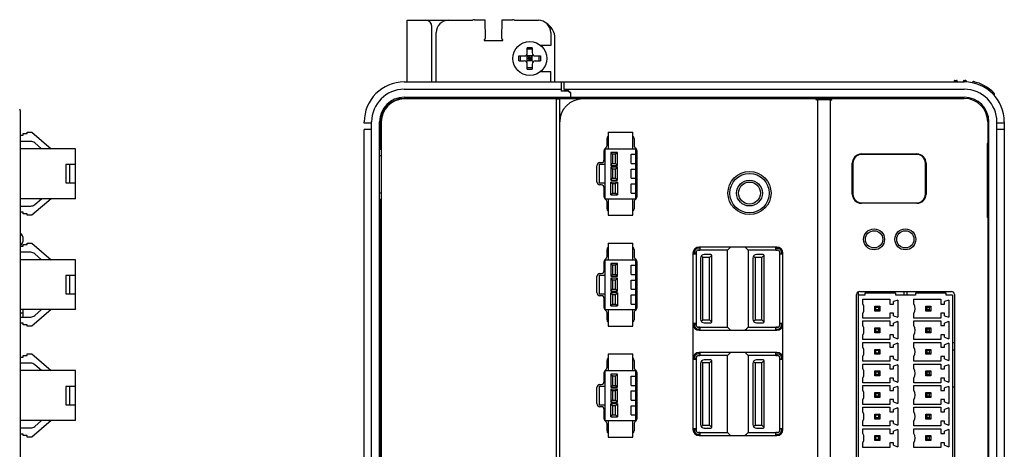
# Model space of a CAD drawing. Header units: millimetres. Extents: x 979 to 1689, y 96 to 304.
# Tile 13 of 15: x 1135 to 1295, y 235 to 304. Entities that reach past the tile are written whole.
import ezdxf

# ---------------------------------------------------------------- set-up
doc = ezdxf.new("R2010")
doc.units = ezdxf.units.MM
doc.header["$LTSCALE"] = 32.67
doc.layers.get('0').update_dxf_attribs({"linetype": 'CONTINUOUS', "lineweight": 30})
doc.layers.add('00_COMPONENTS', color=7, linetype='CONTINUOUS')
doc.layers.add('05_ALL_CURVES', color=7, linetype='CONTINUOUS')

# ---------------------------------------------------------------- blocks, each defined once
blk = doc.blocks.new('*U26')
at = {"layer": '00_COMPONENTS', "color": 7}
for p, q in [((-1.4, 6.75), (-1.4, 4.05)), ((-1.4, 6.75), (2.6, 6.75)), ((2.6, 4.05), (2.6, 6.75)), ((-1.6, 4.59), (-1.6, 5.7)), ((2.8, 5.7), (2.8, 4.59)), ((-2.05, 2.3), (-2.05, 3.75)), ((-1.95, 4.05), (3.15, 4.05)), ((-1.9, -4.05), (-1.9, 4.05)), ((-1, 3.45), (-1, 1.35)), ((-1, 3.45), (-0.7, 3.15)), ((0.1, 3.45), (-1, 3.45)), ((0.1, 3.45), (-0.2, 3.15)), ((0.1, 1.35), (0.1, 3.45)), ((3.1, -4.05), (3.1, 4.05)), ((3.25, 3.75), (3.25, -3.75)), ((-3.1, 1.65), (-3.1, 1.65)), ((-2.75, 1.8), (-2.55, 1.8)), ((-1, 1.35), (-0.7, 1.65)), ((-0.7, 3.15), (-0.7, 1.65)), ((-0.2, 3.15), (-0.7, 3.15)), ((-0.7, 1.65), (-0.2, 1.65)), ((-0.2, 1.65), (-0.2, 3.15)), ((0.1, 1.35), (-0.2, 1.65)), ((2.3, 1.65), (2.3, 3.15)), ((2.3, 3.15), (3.1, 3.15)), ((2.3, 1.65), (3.1, 1.65)), ((-3.25, -1.3), (-3.25, 1.3)), ((-2.9, 1.5), (-2.9, -1.5)), ((-1.9, 1.5), (-2.9, 1.5)), ((-1, 1.35), (0.1, 1.35)), ((-1, 1.05), (-1, -1.05)), ((-1, 1.05), (-0.7, 0.75)), ((0.1, 1.05), (-1, 1.05)), ((-0.7, 0.75), (-0.7, -0.75)), ((-0.2, 0.75), (-0.7, 0.75)), ((0.1, 1.05), (-0.2, 0.75)), ((-0.2, -0.75), (-0.2, 0.75)), ((0.1, -1.05), (0.1, 1.05)), ((2.3, -0.75), (2.3, 0.75)), ((2.3, 0.75), (3.1, 0.75)), ((-2.9, -1.5), (-1.9, -1.5)), ((-1, -1.05), (-0.7, -0.75)), ((-1, -1.05), (0.1, -1.05)), ((-1, -3.45), (-1, -1.35)), ((-1, -1.35), (-0.7, -1.65)), ((0.1, -1.35), (-1, -1.35)), ((-0.7, -0.75), (-0.2, -0.75)), ((0.1, -1.05), (-0.2, -0.75)), ((0.1, -1.35), (-0.2, -1.65)), ((0.1, -1.35), (0.1, -3.45)), ((2.3, -0.75), (3.1, -0.75)), ((-3.1, -1.65), (-3.1, -1.65)), ((-2.55, -1.8), (-2.75, -1.8)), ((-2.05, -3.75), (-2.05, -2.3)), ((-1, -3.45), (-0.7, -3.15)), ((-0.7, -1.65), (-0.7, -3.15)), ((-0.2, -1.65), (-0.7, -1.65)), ((-0.7, -3.15), (-0.2, -3.15)), ((-0.2, -3.15), (-0.2, -1.65)), ((0.1, -3.45), (-0.2, -3.15)), ((2.3, -3.15), (2.3, -1.65)), ((2.3, -1.65), (3.1, -1.65)), ((2.3, -3.15), (3.1, -3.15)), ((-1.95, -4.05), (3.15, -4.05)), ((-1.6, -5.7), (-1.6, -4.59)), ((-1.4, -4.05), (-1.4, -6.75)), ((-1, -3.45), (0.1, -3.45)), ((2.6, -6.75), (2.6, -4.05)), ((2.8, -4.59), (2.8, -5.7)), ((-1.4, -6.75), (2.6, -6.75))]:
    blk.add_line(p, q, dxfattribs=at)
for centre, start, end in [((-1.1, 5.7), 127.0034, 180), ((2.3, 5.7), 0, 52.9966), ((-1.55, 3.75), 123.367, 180), ((-2.1, 4.59), 303.367, 0), ((3.3, 4.59), 180, 236.633), ((2.75, 3.75), 0, 56.633), ((-2.75, 1.3), 90, 180), ((-2.55, 2.3), 270, 0), ((-2.75, -1.3), 180, 270), ((-2.55, -2.3), 0, 90), ((-1.55, -3.75), 180, 236.633), ((-2.1, -4.59), 0, 56.633), ((3.3, -4.59), 123.367, 180), ((2.75, -3.75), 303.367, 0), ((-1.1, -5.7), 180, 232.9966), ((2.3, -5.7), 307.0034, 0)]:
    blk.add_arc(centre, 0.5, start, end, dxfattribs=at)
blk = doc.blocks.new('*U25')
at = {"lineweight": 15}
for p in [(0, 0), (0, -18), (0, -36), (0, -54)]:
    blk.add_blockref('*U26', p, dxfattribs=at)

msp = doc.modelspace()

# ---------------------------------------------------------------- linework, layer by layer
at = {"layer": '00_COMPONENTS', "color": 7}
for p, q in [((1198.45, 294.16), (1198.45, 304.16)), ((1198.45, 304.16), (1201.45, 304.16)), ((1201.45, 304.16), (1209.05, 304.16)), ((1209.36, 304.25), (1211.06, 304.22)), ((1211.06, 304.22), (1211.1, 301.22)), ((1213.8, 301.22), (1213.84, 304.22)), ((1213.84, 304.22), (1215.54, 304.25)), ((1215.85, 304.16), (1219.75, 304.16)), ((1202.45, 294.16), (1202.45, 303.16)), ((1203.15, 294.16), (1203.15, 302.16)), ((1210.95, 300.86), (1213.95, 300.86)), ((1221.75, 302.16), (1221.75, 300.06)), ((1222.45, 294.16), (1222.45, 301.16)), ((1217.95, 298.86), (1217.95, 299.71)), ((1218.75, 299.48), (1217.95, 299.48)), ((1218.75, 299.71), (1218.75, 298.86)), ((1221.75, 300.06), (1220.12, 300.06)), ((1216.6, 298.36), (1217.45, 298.36)), ((1216.6, 297.96), (1216.6, 298.36)), ((1216.6, 297.56), (1216.6, 297.96)), ((1216.6, 297.56), (1217.45, 297.56)), ((1216.82, 297.56), (1216.82, 298.36)), ((1217.8, 297.41), (1218.89, 298.51)), ((1218.89, 297.41), (1217.8, 298.51)), ((1217.95, 297.56), (1217.95, 298.36)), ((1218.75, 298.36), (1217.95, 298.36)), ((1218.75, 297.96), (1217.95, 297.96)), ((1218.75, 297.56), (1217.95, 297.56)), ((1218.35, 297.56), (1218.35, 298.36)), ((1218.75, 297.56), (1218.75, 298.36)), ((1219.25, 298.36), (1220.1, 298.36)), ((1219.25, 297.56), (1220.1, 297.56)), ((1219.87, 297.56), (1219.87, 298.36)), ((1220.1, 298.36), (1220.1, 297.96)), ((1220.1, 297.96), (1220.1, 297.56)), ((1217.95, 296.21), (1217.95, 297.06)), ((1218.75, 296.43), (1217.95, 296.43)), ((1218.75, 297.06), (1218.75, 296.21)), ((1220.12, 295.86), (1221.75, 295.86)), ((1221.75, 294.16), (1221.75, 295.86)), ((1287.4, 294.4), (1287.7, 294.39)), ((1288.9, 294.37), (1289.07, 294.37)), ((1197.95, 294.16), (1288.95, 294.16)), ((1197.95, 292.96), (1223.45, 292.96)), ((1223.45, 294.16), (1223.45, 292.66)), ((1223.95, 292.96), (1223.95, 294.16)), ((1223.95, 292.96), (1223.95, 292.66)), ((1223.95, 292.96), (1224.15, 292.76)), ((1223.95, 292.96), (1288.95, 292.96)), ((1224.15, 292.76), (1224.6, 292.76)), ((1224.6, 292.76), (1224.95, 292.41)), ((1287.3, 294.3), (1287.3, 294.15)), ((1287.8, 294.29), (1287.8, 294.14)), ((1288.8, 294.12), (1288.8, 294.27)), ((1289.3, 294.11), (1289.3, 294.27)), ((1290.3, 294.11), (1290.3, 293.98)), ((1197.95, 291.66), (1288.95, 291.66)), ((1197.95, 291.46), (1288.95, 291.46)), ((1222.71, 291.39), (1197.95, 291.39)), ((1222.71, 291.4), (1223.21, 291.4)), ((1222.71, 100.92), (1222.71, 291.39)), ((1222.95, 291.66), (1222.95, 291.46)), ((1223.21, 100.92), (1223.21, 291.39)), ((1226.95, 291.39), (1223.21, 291.39)), ((1224.6, 292.66), (1223.45, 292.66)), ((1224.95, 292.31), (1224.6, 292.66)), ((1224.95, 292.41), (1224.95, 291.46)), ((1265.08, 291.3), (1267.22, 291.3)), ((1293.78, 292.3), (1293.78, 291.97)), ((1265.15, 101.28), (1265.15, 291.03)), ((1267.15, 291.03), (1267.15, 101.28)), ((1135.57, 289.53), (1135.57, 102.78)), ((1191.45, 287.46), (1191.45, 287.66)), ((1192.65, 287.46), (1191.45, 287.46)), ((1191.45, 213.16), (1191.45, 286.46)), ((1192.65, 286.46), (1191.45, 286.46)), ((1192.65, 104.66), (1192.65, 287.66)), ((1193.95, 104.66), (1193.95, 287.66)), ((1194.15, 283.16), (1194.15, 287.66)), ((1194.21, 287.66), (1194.21, 104.66)), ((1292.75, 287.66), (1292.75, 284.16)), ((1292.95, 104.66), (1292.95, 287.66)), ((1294.25, 104.66), (1294.25, 287.66)), ((1295.45, 287.46), (1294.25, 287.46)), ((1295.45, 286.46), (1294.25, 286.46)), ((1295.45, 287.66), (1295.45, 105.86)), ((1135.57, 285.51), (1136.07, 285.51)), ((1136.07, 285.51), (1136.07, 285.76)), ((1136.07, 285.76), (1136.67, 285.76)), ((1136.67, 285.76), (1136.67, 286.01)), ((1136.67, 286.01), (1137.47, 286.01)), ((1137.47, 286.01), (1140.57, 283.31)), ((1137.29, 284.51), (1135.57, 284.51)), ((1144.57, 283.31), (1135.57, 283.31)), ((1139.05, 283.31), (1137.95, 284.26)), ((1144.57, 275.21), (1144.57, 283.31)), ((1194.15, 283.16), (1194.19, 283.16)), ((1292.68, 284.16), (1292.68, 283.16)), ((1292.75, 284.16), (1292.68, 284.16)), ((1292.68, 283.16), (1292.68, 275.16)), ((1292.95, 283.16), (1292.68, 283.16)), ((1194.19, 282.16), (1193.95, 282.16)), ((1272.25, 282.46), (1281.25, 282.46)), ((1281.2, 282.4), (1272.3, 282.4)), ((1142.97, 280.76), (1142.97, 277.76)), ((1144.57, 280.76), (1142.97, 280.76)), ((1143.57, 280.76), (1143.57, 277.76)), ((1270.75, 275.96), (1270.75, 280.96)), ((1270.86, 280.96), (1270.86, 275.96)), ((1282.64, 275.96), (1282.64, 280.96)), ((1282.75, 280.96), (1282.75, 275.96)), ((1142.97, 277.76), (1144.57, 277.76)), ((1144.57, 275.21), (1135.57, 275.21)), ((1140.57, 275.21), (1137.47, 272.51)), ((1137.95, 274.25), (1139.05, 275.21)), ((1193.95, 276.16), (1194.19, 276.16)), ((1194.15, 117.16), (1194.15, 275.16)), ((1194.15, 275.16), (1194.19, 275.16)), ((1292.68, 275.16), (1292.68, 272.16)), ((1292.68, 275.16), (1292.68, 275.16)), ((1135.57, 274.01), (1137.29, 274.01)), ((1281.25, 274.46), (1272.25, 274.46)), ((1272.3, 274.52), (1281.2, 274.52)), ((1136.07, 273.01), (1135.57, 273.01)), ((1136.07, 272.76), (1136.07, 273.01)), ((1136.67, 272.76), (1136.07, 272.76)), ((1136.67, 272.51), (1136.67, 272.76)), ((1137.47, 272.51), (1136.67, 272.51)), ((1292.95, 273.16), (1292.68, 273.16)), ((1292.75, 272.16), (1292.68, 272.16)), ((1292.75, 272.16), (1292.75, 120.16)), ((1135.57, 267.51), (1136.07, 267.51)), ((1136.07, 267.51), (1136.07, 267.76)), ((1136.07, 267.76), (1136.67, 267.76)), ((1136.67, 267.76), (1136.67, 268.01)), ((1136.67, 268.01), (1137.47, 268.01)), ((1137.47, 268.01), (1140.57, 265.31)), ((1246, 267.16), (1245.76, 267.16)), ((1258.48, 267.36), (1245.86, 267.36)), ((1246, 267.36), (1246, 266.87)), ((1250.48, 266.86), (1250.98, 267.36)), ((1250.78, 267.16), (1250.98, 267.36)), ((1253.56, 267.16), (1253.36, 267.36)), ((1253.86, 266.86), (1253.36, 267.36)), ((1258.34, 266.87), (1258.34, 267.36)), ((1258.34, 267.16), (1259.08, 267.16)), ((1137.29, 266.51), (1135.57, 266.51)), ((1139.05, 265.31), (1137.95, 266.26)), ((1244.86, 266.36), (1244.86, 237.76)), ((1245.35, 266.22), (1244.86, 266.22)), ((1245.06, 266.46), (1245.06, 266.22)), ((1245.35, 266.22), (1245.35, 266.46)), ((1245.36, 266.46), (1245.36, 254.76)), ((1245.76, 266.87), (1246, 266.87)), ((1250.48, 266.86), (1245.76, 266.86)), ((1246.08, 265.56), (1246.08, 255.66)), ((1246.45, 265.66), (1246.18, 265.9)), ((1246.45, 255.56), (1246.45, 265.66)), ((1247.54, 265.66), (1246.45, 265.66)), ((1247.77, 266.16), (1246.68, 266.16)), ((1247.54, 265.66), (1247.92, 266.04)), ((1247.54, 255.56), (1247.54, 265.66)), ((1247.92, 255.21), (1247.92, 266.01)), ((1250.48, 254.36), (1250.48, 266.86)), ((1253.86, 266.86), (1253.86, 254.36)), ((1258.58, 266.86), (1253.86, 266.86)), ((1254.58, 265.56), (1254.58, 255.66)), ((1254.68, 265.9), (1254.95, 265.66)), ((1254.95, 265.66), (1254.95, 255.56)), ((1256.04, 265.66), (1254.95, 265.66)), ((1256.27, 266.16), (1255.18, 266.16)), ((1256.04, 265.66), (1256.42, 266.04)), ((1256.04, 255.56), (1256.04, 265.66)), ((1256.42, 255.21), (1256.42, 266.01)), ((1258.34, 266.87), (1258.58, 266.87)), ((1258.98, 254.76), (1258.98, 266.46)), ((1258.99, 266.46), (1258.99, 266.22)), ((1259.48, 266.22), (1258.99, 266.22)), ((1259.28, 266.22), (1259.28, 266.46)), ((1259.48, 237.76), (1259.48, 266.36)), ((1144.57, 265.31), (1135.57, 265.31)), ((1144.57, 257.21), (1144.57, 265.31)), ((1144.57, 262.76), (1142.97, 262.76)), ((1142.97, 262.76), (1142.97, 259.76)), ((1143.57, 262.76), (1143.57, 259.76)), ((1142.97, 259.76), (1144.57, 259.76)), ((1271.45, 206.06), (1271.45, 259.66)), ((1271.75, 205.6), (1271.75, 260.11)), ((1272.8, 259.56), (1271.75, 259.56)), ((1271.95, 260.16), (1286.85, 260.16)), ((1272.8, 259.86), (1272.8, 259.56)), ((1277.8, 259.86), (1272.8, 259.86)), ((1272.97, 260.16), (1272.97, 259.86)), ((1275.15, 259.86), (1275.15, 259.92)), ((1275.25, 260.09), (1275.37, 260.16)), ((1277.8, 259.56), (1277.8, 259.86)), ((1281, 259.56), (1277.8, 259.56)), ((1279.15, 260.16), (1279.15, 259.56)), ((1279.65, 259.56), (1279.65, 260.16)), ((1281, 259.86), (1281, 259.56)), ((1286, 259.86), (1281, 259.86)), ((1285.25, 259.86), (1285.25, 260.16)), ((1286, 259.56), (1286, 259.86)), ((1287.05, 259.56), (1286, 259.56)), ((1287.05, 259.56), (1287.05, 206.16)), ((1287.35, 259.66), (1287.35, 206.06)), ((1272.45, 258.14), (1272.45, 258.88)), ((1272.45, 258.88), (1276.85, 258.88)), ((1274.4, 256.96), (1274.4, 257.76)), ((1274.6, 257.56), (1274.4, 257.76)), ((1274.4, 257.76), (1275.2, 257.76)), ((1274.6, 257.16), (1274.6, 257.56)), ((1275, 257.56), (1274.6, 257.56)), ((1275.2, 257.76), (1275, 257.56)), ((1275, 257.56), (1275, 257.16)), ((1275.2, 257.76), (1275.2, 256.96)), ((1276.85, 258.88), (1276.85, 258.11)), ((1276.85, 258.11), (1277.45, 258.11)), ((1278.15, 258.76), (1277.45, 258.51)), ((1277.45, 258.11), (1277.45, 258.51)), ((1278.15, 258.76), (1278.15, 255.96)), ((1280.75, 258.14), (1280.75, 258.88)), ((1280.75, 258.88), (1285.15, 258.88)), ((1282.7, 256.96), (1282.7, 257.76)), ((1282.7, 257.76), (1283.5, 257.76)), ((1282.9, 257.56), (1282.7, 257.76)), ((1282.9, 257.16), (1282.9, 257.56)), ((1283.3, 257.56), (1282.9, 257.56)), ((1283.3, 257.56), (1283.5, 257.76)), ((1283.3, 257.16), (1283.3, 257.56)), ((1283.5, 257.76), (1283.5, 256.96)), ((1285.15, 258.88), (1285.15, 258.11)), ((1285.15, 258.11), (1285.75, 258.11)), ((1286.45, 258.76), (1285.75, 258.51)), ((1285.75, 258.11), (1285.75, 258.51)), ((1286.45, 258.76), (1286.45, 255.96)), ((1144.57, 257.21), (1135.57, 257.21)), ((1136.07, 256.65), (1135.57, 256.65)), ((1135.57, 256.01), (1137.29, 256.01)), ((1136.07, 256.01), (1136.07, 257.21)), ((1140.57, 257.21), (1137.47, 254.51)), ((1137.95, 256.25), (1139.05, 257.21)), ((1272.45, 255.84), (1272.45, 256.59)), ((1274.4, 256.96), (1274.6, 257.16)), ((1275.2, 256.96), (1274.4, 256.96)), ((1275, 257.16), (1274.6, 257.16)), ((1275.2, 256.96), (1275, 257.16)), ((1276.85, 256.61), (1276.85, 255.84)), ((1277.45, 256.61), (1276.85, 256.61)), ((1277.45, 256.22), (1277.45, 256.61)), ((1277.45, 256.22), (1278.15, 255.96)), ((1280.75, 255.84), (1280.75, 256.59)), ((1282.7, 256.96), (1282.9, 257.16)), ((1283.5, 256.96), (1282.7, 256.96)), ((1283.3, 257.16), (1282.9, 257.16)), ((1283.5, 256.96), (1283.3, 257.16)), ((1285.15, 256.61), (1285.15, 255.84)), ((1285.75, 256.61), (1285.15, 256.61)), ((1285.75, 256.22), (1285.75, 256.61)), ((1285.75, 256.22), (1286.45, 255.96)), ((1136.07, 255.01), (1135.57, 255.01)), ((1136.07, 254.76), (1136.07, 255.01)), ((1136.67, 254.76), (1136.07, 254.76)), ((1136.67, 254.51), (1136.67, 254.76)), ((1137.47, 254.51), (1136.67, 254.51)), ((1244.86, 255), (1245.35, 255)), ((1245.06, 255), (1245.06, 254.76)), ((1245.35, 254.76), (1245.35, 255)), ((1245.76, 254.36), (1250.48, 254.36)), ((1246, 254.35), (1245.76, 254.35)), ((1246, 254.35), (1246, 253.86)), ((1246.18, 255.32), (1246.45, 255.56)), ((1246.45, 255.56), (1247.54, 255.56)), ((1246.68, 255.06), (1247.77, 255.06)), ((1247.92, 255.18), (1247.54, 255.56)), ((1250.48, 254.36), (1250.98, 253.86)), ((1253.86, 254.36), (1253.36, 253.86)), ((1253.86, 254.36), (1258.58, 254.36)), ((1254.68, 255.32), (1254.95, 255.56)), ((1254.95, 255.56), (1256.04, 255.56)), ((1255.18, 255.06), (1256.27, 255.06)), ((1256.42, 255.18), (1256.04, 255.56)), ((1258.34, 253.86), (1258.34, 254.35)), ((1258.58, 254.35), (1258.34, 254.35)), ((1258.99, 255), (1258.99, 254.76)), ((1258.99, 255), (1259.48, 255)), ((1259.28, 254.76), (1259.28, 255)), ((1276.85, 255.84), (1272.45, 255.84)), ((1272.45, 254.64), (1272.45, 255.38)), ((1272.45, 255.38), (1276.85, 255.38)), ((1276.85, 255.38), (1276.85, 254.61)), ((1276.85, 254.61), (1277.45, 254.61)), ((1278.15, 255.26), (1277.45, 255.01)), ((1277.45, 254.61), (1277.45, 255.01)), ((1278.15, 255.26), (1278.15, 252.46)), ((1285.15, 255.84), (1280.75, 255.84)), ((1280.75, 254.64), (1280.75, 255.38)), ((1280.75, 255.38), (1285.15, 255.38)), ((1285.15, 255.38), (1285.15, 254.61)), ((1285.15, 254.61), (1285.75, 254.61)), ((1286.45, 255.26), (1285.75, 255.01)), ((1285.75, 254.61), (1285.75, 255.01)), ((1286.45, 255.26), (1286.45, 252.46)), ((1246, 254.06), (1245.76, 254.06)), ((1245.86, 253.86), (1258.48, 253.86)), ((1250.78, 254.06), (1250.98, 253.86)), ((1253.56, 254.06), (1253.36, 253.86)), ((1258.34, 254.06), (1259.08, 254.06)), ((1258.34, 253.97), (1258.93, 253.97)), ((1272.45, 252.34), (1272.45, 253.09)), ((1274.4, 253.46), (1274.4, 254.26)), ((1274.4, 254.26), (1275.2, 254.26)), ((1274.6, 254.06), (1274.4, 254.26)), ((1274.4, 253.46), (1274.6, 253.66)), ((1275.2, 253.46), (1274.4, 253.46)), ((1274.6, 253.66), (1274.6, 254.06)), ((1275, 254.06), (1274.6, 254.06)), ((1275, 253.66), (1274.6, 253.66)), ((1275.2, 254.26), (1275, 254.06)), ((1275, 254.06), (1275, 253.66)), ((1275.2, 253.46), (1275, 253.66)), ((1275.2, 254.26), (1275.2, 253.46)), ((1276.85, 253.11), (1276.85, 252.34)), ((1277.45, 253.11), (1276.85, 253.11)), ((1277.45, 252.72), (1277.45, 253.11)), ((1280.75, 252.34), (1280.75, 253.09)), ((1282.7, 253.46), (1282.7, 254.26)), ((1282.7, 254.26), (1283.5, 254.26)), ((1282.9, 254.06), (1282.7, 254.26)), ((1282.7, 253.46), (1282.9, 253.66)), ((1283.5, 253.46), (1282.7, 253.46)), ((1282.9, 253.66), (1282.9, 254.06)), ((1283.3, 254.06), (1282.9, 254.06)), ((1283.3, 253.66), (1282.9, 253.66)), ((1283.3, 254.06), (1283.5, 254.26)), ((1283.3, 253.66), (1283.3, 254.06)), ((1283.5, 253.46), (1283.3, 253.66)), ((1283.5, 254.26), (1283.5, 253.46)), ((1285.15, 253.11), (1285.15, 252.34)), ((1285.75, 253.11), (1285.15, 253.11)), ((1285.75, 252.72), (1285.75, 253.11)), ((1276.85, 252.34), (1272.45, 252.34)), ((1272.45, 251.14), (1272.45, 251.88)), ((1272.45, 251.88), (1276.85, 251.88)), ((1276.85, 251.88), (1276.85, 251.11)), ((1277.45, 252.72), (1278.15, 252.46)), ((1278.15, 251.76), (1277.45, 251.51)), ((1277.45, 251.11), (1277.45, 251.51)), ((1278.15, 251.76), (1278.15, 248.96)), ((1285.15, 252.34), (1280.75, 252.34)), ((1280.75, 251.14), (1280.75, 251.88)), ((1280.75, 251.88), (1285.15, 251.88)), ((1285.15, 251.88), (1285.15, 251.11)), ((1285.75, 252.72), (1286.45, 252.46)), ((1286.45, 251.76), (1285.75, 251.51)), ((1285.75, 251.11), (1285.75, 251.51)), ((1286.45, 251.76), (1286.45, 248.96)), ((1136.07, 249.76), (1136.67, 249.76)), ((1136.07, 249.51), (1136.07, 249.76)), ((1136.67, 250.01), (1137.47, 250.01)), ((1136.67, 249.76), (1136.67, 250.01)), ((1137.47, 250.01), (1140.57, 247.31)), ((1246, 250.06), (1245.76, 250.06)), ((1245.76, 249.77), (1246, 249.77)), ((1250.48, 249.76), (1245.76, 249.76)), ((1258.48, 250.26), (1245.86, 250.26)), ((1246, 250.26), (1246, 249.77)), ((1250.48, 249.76), (1250.98, 250.26)), ((1250.48, 237.26), (1250.48, 249.76)), ((1250.78, 250.06), (1250.98, 250.26)), ((1253.56, 250.06), (1253.36, 250.26)), ((1253.86, 249.76), (1253.36, 250.26)), ((1253.86, 249.76), (1253.86, 237.26)), ((1258.58, 249.76), (1253.86, 249.76)), ((1258.34, 249.77), (1258.34, 250.26)), ((1258.34, 250.06), (1259.08, 250.06)), ((1258.34, 249.77), (1258.58, 249.77)), ((1272.45, 248.84), (1272.45, 249.59)), ((1274.4, 249.96), (1274.4, 250.76)), ((1274.4, 250.76), (1275.2, 250.76)), ((1274.6, 250.56), (1274.4, 250.76)), ((1274.4, 249.96), (1274.6, 250.16)), ((1275.2, 249.96), (1274.4, 249.96)), ((1274.6, 250.16), (1274.6, 250.56)), ((1275, 250.56), (1274.6, 250.56)), ((1275, 250.16), (1274.6, 250.16)), ((1275.2, 250.76), (1275, 250.56)), ((1275, 250.56), (1275, 250.16)), ((1275.2, 249.96), (1275, 250.16)), ((1275.2, 250.76), (1275.2, 249.96)), ((1276.85, 251.11), (1277.45, 251.11)), ((1276.85, 249.61), (1276.85, 248.84)), ((1277.45, 249.61), (1276.85, 249.61)), ((1277.45, 249.22), (1277.45, 249.61)), ((1280.75, 248.84), (1280.75, 249.59)), ((1282.7, 249.96), (1282.7, 250.76)), ((1282.7, 250.76), (1283.5, 250.76)), ((1282.9, 250.56), (1282.7, 250.76)), ((1282.7, 249.96), (1282.9, 250.16)), ((1283.5, 249.96), (1282.7, 249.96)), ((1282.9, 250.16), (1282.9, 250.56)), ((1283.3, 250.56), (1282.9, 250.56)), ((1283.3, 250.16), (1282.9, 250.16)), ((1283.3, 250.56), (1283.5, 250.76)), ((1283.3, 250.16), (1283.3, 250.56)), ((1283.5, 249.96), (1283.3, 250.16)), ((1283.5, 250.76), (1283.5, 249.96)), ((1285.15, 251.11), (1285.75, 251.11)), ((1285.15, 249.61), (1285.15, 248.84)), ((1285.75, 249.61), (1285.15, 249.61)), ((1285.75, 249.22), (1285.75, 249.61)), ((1287.35, 250.62), (1287.05, 250.61)), ((1135.57, 249.51), (1136.07, 249.51)), ((1137.29, 248.51), (1135.57, 248.51)), ((1139.05, 247.31), (1137.95, 248.26)), ((1245.35, 249.12), (1244.86, 249.12)), ((1245.06, 249.36), (1245.06, 249.12)), ((1245.35, 249.12), (1245.35, 249.36)), ((1245.36, 249.36), (1245.36, 237.66)), ((1246.08, 248.46), (1246.08, 238.56)), ((1246.45, 248.56), (1246.18, 248.8)), ((1246.45, 238.46), (1246.45, 248.56)), ((1247.54, 248.56), (1246.45, 248.56)), ((1247.77, 249.06), (1246.68, 249.06)), ((1247.54, 248.56), (1247.92, 248.94)), ((1247.54, 238.46), (1247.54, 248.56)), ((1247.92, 238.11), (1247.92, 248.91)), ((1254.58, 248.46), (1254.58, 238.56)), ((1254.68, 248.8), (1254.95, 248.56)), ((1254.95, 248.56), (1254.95, 238.46)), ((1256.04, 248.56), (1254.95, 248.56)), ((1256.27, 249.06), (1255.18, 249.06)), ((1256.04, 248.56), (1256.42, 248.94)), ((1256.04, 238.46), (1256.04, 248.56)), ((1256.42, 238.11), (1256.42, 248.91)), ((1258.98, 237.66), (1258.98, 249.36)), ((1258.99, 249.36), (1258.99, 249.12)), ((1259.48, 249.12), (1258.99, 249.12)), ((1259.28, 249.12), (1259.28, 249.36)), ((1276.85, 248.84), (1272.45, 248.84)), ((1272.45, 247.64), (1272.45, 248.38)), ((1272.45, 248.38), (1276.85, 248.38)), ((1276.85, 248.38), (1276.85, 247.61)), ((1277.45, 249.22), (1278.15, 248.96)), ((1278.15, 248.26), (1277.45, 248.01)), ((1277.45, 247.61), (1277.45, 248.01)), ((1278.15, 248.26), (1278.15, 245.46)), ((1285.15, 248.84), (1280.75, 248.84)), ((1280.75, 247.64), (1280.75, 248.38)), ((1280.75, 248.38), (1285.15, 248.38)), ((1285.15, 248.38), (1285.15, 247.61)), ((1285.75, 249.22), (1286.45, 248.96)), ((1286.45, 248.26), (1285.75, 248.01)), ((1285.75, 247.61), (1285.75, 248.01)), ((1286.45, 248.26), (1286.45, 245.46)), ((1144.57, 247.31), (1135.57, 247.31)), ((1144.57, 239.21), (1144.57, 247.31)), ((1274.4, 246.46), (1274.4, 247.26)), ((1274.6, 247.06), (1274.4, 247.26)), ((1274.4, 247.26), (1275.2, 247.26)), ((1274.4, 246.46), (1274.6, 246.66)), ((1275.2, 246.46), (1274.4, 246.46)), ((1274.6, 246.66), (1274.6, 247.06)), ((1275, 247.06), (1274.6, 247.06)), ((1275, 246.66), (1274.6, 246.66)), ((1275.2, 247.26), (1275, 247.06)), ((1275, 247.06), (1275, 246.66)), ((1275.2, 246.46), (1275, 246.66)), ((1275.2, 247.26), (1275.2, 246.46)), ((1276.85, 247.61), (1277.45, 247.61)), ((1282.7, 246.46), (1282.7, 247.26)), ((1282.7, 247.26), (1283.5, 247.26)), ((1282.9, 247.06), (1282.7, 247.26)), ((1282.7, 246.46), (1282.9, 246.66)), ((1283.5, 246.46), (1282.7, 246.46)), ((1282.9, 246.66), (1282.9, 247.06)), ((1283.3, 247.06), (1282.9, 247.06)), ((1283.3, 246.66), (1282.9, 246.66)), ((1283.3, 247.06), (1283.5, 247.26)), ((1283.3, 246.66), (1283.3, 247.06)), ((1283.5, 246.46), (1283.3, 246.66)), ((1283.5, 247.26), (1283.5, 246.46)), ((1285.15, 247.61), (1285.75, 247.61)), ((1144.57, 244.76), (1142.97, 244.76)), ((1142.97, 244.76), (1142.97, 241.76)), ((1143.57, 244.76), (1143.57, 241.76)), ((1272.45, 245.34), (1272.45, 246.09)), ((1276.85, 245.34), (1272.45, 245.34)), ((1272.45, 244.14), (1272.45, 244.88)), ((1272.45, 244.88), (1276.85, 244.88)), ((1276.85, 246.11), (1276.85, 245.34)), ((1277.45, 246.11), (1276.85, 246.11)), ((1276.85, 244.88), (1276.85, 244.11)), ((1277.45, 245.72), (1277.45, 246.11)), ((1277.45, 245.72), (1278.15, 245.46)), ((1278.15, 244.76), (1277.45, 244.51)), ((1278.15, 244.76), (1278.15, 241.96)), ((1280.75, 245.34), (1280.75, 246.09)), ((1285.15, 245.34), (1280.75, 245.34)), ((1280.75, 244.14), (1280.75, 244.88)), ((1280.75, 244.88), (1285.15, 244.88)), ((1285.15, 246.11), (1285.15, 245.34)), ((1285.75, 246.11), (1285.15, 246.11)), ((1285.15, 244.88), (1285.15, 244.11)), ((1285.75, 245.72), (1285.75, 246.11)), ((1285.75, 245.72), (1286.45, 245.46)), ((1286.45, 244.76), (1285.75, 244.51)), ((1286.45, 244.76), (1286.45, 241.96)), ((1271.75, 244.05), (1271.77, 244.05)), ((1274.4, 242.96), (1274.4, 243.76)), ((1274.4, 243.76), (1275.2, 243.76)), ((1274.6, 243.56), (1274.4, 243.76)), ((1274.4, 242.96), (1274.6, 243.16)), ((1274.6, 243.16), (1274.6, 243.56)), ((1275, 243.56), (1274.6, 243.56)), ((1275, 243.16), (1274.6, 243.16)), ((1275.2, 243.76), (1275, 243.56)), ((1275, 243.56), (1275, 243.16)), ((1275.2, 242.96), (1275, 243.16)), ((1275.2, 243.76), (1275.2, 242.96)), ((1276.85, 244.11), (1277.45, 244.11)), ((1277.45, 244.11), (1277.45, 244.51)), ((1282.7, 242.96), (1282.7, 243.76)), ((1282.7, 243.76), (1283.5, 243.76)), ((1282.9, 243.56), (1282.7, 243.76)), ((1282.7, 242.96), (1282.9, 243.16)), ((1282.9, 243.16), (1282.9, 243.56)), ((1283.3, 243.56), (1282.9, 243.56)), ((1283.3, 243.16), (1282.9, 243.16)), ((1283.3, 243.56), (1283.5, 243.76)), ((1283.3, 243.16), (1283.3, 243.56)), ((1283.5, 242.96), (1283.3, 243.16)), ((1283.5, 243.76), (1283.5, 242.96)), ((1285.15, 244.11), (1285.75, 244.11)), ((1285.75, 244.11), (1285.75, 244.51)), ((1287.05, 244.7), (1287.35, 244.7)), ((1142.97, 241.76), (1144.57, 241.76)), ((1272.45, 241.84), (1272.45, 242.59)), ((1276.85, 241.84), (1272.45, 241.84)), ((1275.2, 242.96), (1274.4, 242.96)), ((1276.85, 242.61), (1276.85, 241.84)), ((1277.45, 242.61), (1276.85, 242.61)), ((1277.45, 242.22), (1277.45, 242.61)), ((1277.45, 242.22), (1278.15, 241.96)), ((1280.75, 241.84), (1280.75, 242.59)), ((1285.15, 241.84), (1280.75, 241.84)), ((1283.5, 242.96), (1282.7, 242.96)), ((1285.15, 242.61), (1285.15, 241.84)), ((1285.75, 242.61), (1285.15, 242.61)), ((1285.75, 242.22), (1285.75, 242.61)), ((1285.75, 242.22), (1286.45, 241.96)), ((1272.45, 240.64), (1272.45, 241.38)), ((1272.45, 241.38), (1276.85, 241.38)), ((1274.4, 239.46), (1274.4, 240.26)), ((1274.4, 240.26), (1275.2, 240.26)), ((1274.6, 240.06), (1274.4, 240.26)), ((1274.6, 239.66), (1274.6, 240.06)), ((1275, 240.06), (1274.6, 240.06)), ((1275.2, 240.26), (1275, 240.06)), ((1275, 240.06), (1275, 239.66)), ((1275.2, 240.26), (1275.2, 239.46)), ((1276.85, 241.38), (1276.85, 240.61)), ((1276.85, 240.61), (1277.45, 240.61)), ((1278.15, 241.26), (1277.45, 241.01)), ((1277.45, 240.61), (1277.45, 241.01)), ((1278.15, 241.26), (1278.15, 238.46)), ((1280.75, 240.64), (1280.75, 241.38)), ((1280.75, 241.38), (1285.15, 241.38)), ((1282.7, 239.46), (1282.7, 240.26)), ((1282.7, 240.26), (1283.5, 240.26)), ((1282.9, 240.06), (1282.7, 240.26)), ((1282.9, 239.66), (1282.9, 240.06)), ((1283.3, 240.06), (1282.9, 240.06)), ((1283.3, 240.06), (1283.5, 240.26)), ((1283.3, 239.66), (1283.3, 240.06)), ((1283.5, 240.26), (1283.5, 239.46)), ((1285.15, 241.38), (1285.15, 240.61)), ((1285.15, 240.61), (1285.75, 240.61)), ((1286.45, 241.26), (1285.75, 241.01)), ((1285.75, 240.61), (1285.75, 241.01)), ((1286.45, 241.26), (1286.45, 238.46)), ((1144.57, 239.21), (1135.57, 239.21)), ((1140.57, 239.21), (1137.47, 236.51)), ((1137.95, 238.25), (1139.05, 239.21)), ((1246.18, 238.22), (1246.45, 238.46)), ((1246.45, 238.46), (1247.54, 238.46)), ((1247.92, 238.08), (1247.54, 238.46)), ((1254.68, 238.22), (1254.95, 238.46)), ((1254.95, 238.46), (1256.04, 238.46)), ((1256.42, 238.08), (1256.04, 238.46)), ((1272.45, 238.34), (1272.45, 239.09)), ((1274.4, 239.46), (1274.6, 239.66)), ((1275.2, 239.46), (1274.4, 239.46)), ((1275, 239.66), (1274.6, 239.66)), ((1275.2, 239.46), (1275, 239.66)), ((1276.85, 239.11), (1276.85, 238.34)), ((1277.45, 239.11), (1276.85, 239.11)), ((1277.45, 238.72), (1277.45, 239.11)), ((1277.45, 238.72), (1278.15, 238.46)), ((1280.75, 238.34), (1280.75, 239.09)), ((1282.7, 239.46), (1282.9, 239.66)), ((1283.5, 239.46), (1282.7, 239.46)), ((1283.3, 239.66), (1282.9, 239.66)), ((1283.5, 239.46), (1283.3, 239.66)), ((1285.15, 239.11), (1285.15, 238.34)), ((1285.75, 239.11), (1285.15, 239.11)), ((1285.75, 238.72), (1285.75, 239.11)), ((1285.75, 238.72), (1286.45, 238.46)), ((1135.57, 238.01), (1137.29, 238.01)), ((1136.07, 237.01), (1135.57, 237.01)), ((1136.07, 236.76), (1136.07, 237.01)), ((1136.67, 236.76), (1136.07, 236.76)), ((1136.67, 236.51), (1136.67, 236.76)), ((1244.86, 237.9), (1245.35, 237.9)), ((1244.86, 237.66), (1245.06, 237.66)), ((1245.06, 237.9), (1245.06, 237.66)), ((1245.35, 237.66), (1245.35, 237.9)), ((1245.76, 237.26), (1250.48, 237.26)), ((1246, 237.25), (1245.76, 237.25)), ((1246, 236.96), (1245.76, 236.96)), ((1245.86, 236.76), (1258.48, 236.76)), ((1246, 237.25), (1246, 236.76)), ((1246.68, 237.96), (1247.77, 237.96)), ((1250.48, 237.26), (1250.98, 236.76)), ((1250.78, 236.96), (1250.98, 236.76)), ((1253.86, 237.26), (1253.36, 236.76)), ((1253.56, 236.96), (1253.36, 236.76)), ((1253.86, 237.26), (1258.58, 237.26)), ((1255.18, 237.96), (1256.27, 237.96)), ((1258.34, 236.76), (1258.34, 237.25)), ((1258.58, 237.25), (1258.34, 237.25)), ((1258.34, 236.96), (1259.08, 236.96)), ((1258.99, 237.9), (1258.99, 237.66)), ((1258.99, 237.9), (1259.48, 237.9)), ((1259.28, 237.66), (1259.28, 237.9)), ((1276.85, 238.34), (1272.45, 238.34)), ((1272.45, 237.14), (1272.45, 237.88)), ((1272.45, 237.88), (1276.85, 237.88)), ((1274.4, 235.96), (1274.4, 236.76)), ((1274.4, 236.76), (1275.2, 236.76)), ((1274.6, 236.56), (1274.4, 236.76)), ((1275.2, 236.76), (1275, 236.56)), ((1275.2, 236.76), (1275.2, 235.96)), ((1276.85, 237.88), (1276.85, 237.11)), ((1276.85, 237.11), (1277.45, 237.11)), ((1278.15, 237.76), (1277.45, 237.51)), ((1277.45, 237.11), (1277.45, 237.51)), ((1278.15, 237.76), (1278.15, 234.96)), ((1285.15, 238.34), (1280.75, 238.34)), ((1280.75, 237.14), (1280.75, 237.88)), ((1280.75, 237.88), (1285.15, 237.88)), ((1282.7, 235.96), (1282.7, 236.76)), ((1282.7, 236.76), (1283.5, 236.76)), ((1282.9, 236.56), (1282.7, 236.76)), ((1283.3, 236.56), (1283.5, 236.76)), ((1283.5, 236.76), (1283.5, 235.96)), ((1285.15, 237.88), (1285.15, 237.11)), ((1285.15, 237.11), (1285.75, 237.11)), ((1286.45, 237.76), (1285.75, 237.51)), ((1285.75, 237.11), (1285.75, 237.51)), ((1286.45, 237.76), (1286.45, 234.96)), ((1137.47, 236.51), (1136.67, 236.51)), ((1272.45, 234.84), (1272.45, 235.59)), ((1274.4, 235.96), (1274.6, 236.16)), ((1275.2, 235.96), (1274.4, 235.96)), ((1274.6, 236.16), (1274.6, 236.56)), ((1275, 236.56), (1274.6, 236.56)), ((1275, 236.16), (1274.6, 236.16)), ((1275, 236.56), (1275, 236.16)), ((1275.2, 235.96), (1275, 236.16)), ((1276.85, 235.61), (1276.85, 234.84)), ((1277.45, 235.61), (1276.85, 235.61)), ((1277.45, 235.22), (1277.45, 235.61)), ((1277.45, 235.22), (1278.15, 234.96)), ((1280.75, 234.84), (1280.75, 235.59)), ((1282.7, 235.96), (1282.9, 236.16)), ((1283.5, 235.96), (1282.7, 235.96)), ((1282.9, 236.16), (1282.9, 236.56)), ((1283.3, 236.56), (1282.9, 236.56)), ((1283.3, 236.16), (1282.9, 236.16)), ((1283.3, 236.16), (1283.3, 236.56)), ((1283.5, 235.96), (1283.3, 236.16)), ((1285.15, 235.61), (1285.15, 234.84)), ((1285.75, 235.61), (1285.15, 235.61)), ((1285.75, 235.22), (1285.75, 235.61)), ((1285.75, 235.22), (1286.45, 234.96)), ((1276.85, 234.84), (1272.45, 234.84)), ((1285.15, 234.84), (1280.75, 234.84))]:
    msp.add_line(p, q, dxfattribs=at)
msp.add_lwpolyline([(1293.78, 292.3), (1293.78, 292.31), (1293.77, 292.33), (1293.77, 292.34), (1293.76, 292.36), (1293.75, 292.37)], dxfattribs=at)
for centre, radius in [((1218.35, 297.96), 2.75), ((1254.05, 276.12), 3.5), ((1254.05, 276.12), 3.2), ((1254.05, 276.12), 2.09), ((1254.05, 276.12), 1.79), ((1274.29, 268.61), 1.7), ((1274.29, 268.61), 1.4), ((1279.37, 268.61), 1.7), ((1279.37, 268.61), 1.4)]:
    msp.add_circle(centre, radius, dxfattribs=at)
for centre, radius, start, end in [((1201.45, 303.16), 1, 0, 90), ((1205.15, 302.16), 2, 90, 180), ((1219.83, 266.67), 39.01, 105.5767, 106.047), ((1205.07, 266.67), 39.01, 73.953, 74.4233), ((1219.75, 302.16), 2, 0, 90), ((1219.45, 301.16), 3, 0, 59.982), ((1217.45, 298.86), 0.5, 270, 0), ((1217.45, 297.06), 0.5, 0, 90), ((1219.25, 298.86), 0.5, 180, 270), ((1219.25, 297.06), 0.5, 90, 180), ((1287.4, 294.3), 0.1, 89, 180), ((1287.7, 294.29), 0.1, 0, 89), ((1288.9, 294.27), 0.1, 89, 180), ((1288.95, 287.62), 6.75, 87.8184, 89), ((1289.2, 294.27), 0.1, 0, 87.8184), ((1197.95, 287.66), 6.5, 90, 180), ((1197.95, 287.66), 5.3, 90, 180), ((1288.95, 287.66), 6.5, 0, 90), ((1288.95, 287.66), 5.3, 0, 90), ((1290.4, 294.11), 0.1, 77.3952, 180), ((1288.95, 287.62), 6.75, 44.6901, 77.3952), ((1197.95, 287.66), 4, 90, 180), ((1197.95, 287.66), 3.8, 90, 180), ((1197.95, 287.66), 3.73, 90, 180), ((1226.95, 287.66), 3.73, 90, 180), ((1267.03, 290.62), 0.727, 54.6824, 58.4165), ((1288.95, 287.66), 4, 0, 90), ((1288.95, 287.66), 3.8, 0, 90), ((1135.27, 289.53), 0.3, 0, 45), ((1137.29, 283.51), 1, 48.957, 90), ((1272.25, 280.96), 1.5, 90, 180), ((1272.3, 280.96), 1.44, 90, 180), ((1281.2, 280.96), 1.44, 0, 90), ((1281.25, 280.96), 1.5, 0, 90), ((1272.25, 275.96), 1.5, 180, 270), ((1272.3, 275.96), 1.44, 180, 270), ((1281.2, 275.96), 1.44, 270, 0), ((1281.25, 275.96), 1.5, 270, 0), ((1137.29, 275.01), 1, 270, 311.043), ((1134.67, 268.61), 1.4, 310.0276, 49.9724), ((1245.86, 266.36), 1, 90, 180), ((1245.76, 266.46), 0.7, 90, 180), ((1258.48, 266.36), 1, 0, 90), ((1258.58, 266.46), 0.7, 0, 90), ((1137.29, 265.51), 1, 48.957, 90), ((1245.76, 266.46), 0.407, 90, 180), ((1245.76, 266.46), 0.4, 90, 180), ((1246.68, 265.56), 0.6, 90, 180), ((1247.77, 266.01), 0.15, 0, 90), ((1255.18, 265.56), 0.6, 90, 180), ((1256.27, 266.01), 0.15, 0, 90), ((1258.58, 266.46), 0.407, 0, 90), ((1258.58, 266.46), 0.4, 0, 90), ((1271.95, 259.66), 0.5, 90, 180), ((1275.35, 259.92), 0.2, 120, 180), ((1286.85, 259.66), 0.5, 0, 90), ((1271.05, 257.36), 1.6, 331.045, 28.955), ((1279.35, 257.36), 1.6, 331.045, 28.955), ((1137.29, 257.01), 1, 270, 311.043), ((1245.86, 254.86), 1, 180, 270), ((1245.76, 254.76), 0.7, 180, 270), ((1245.76, 254.76), 0.407, 180, 270), ((1245.76, 254.76), 0.4, 180, 270), ((1246.68, 255.66), 0.6, 180, 270), ((1247.77, 255.21), 0.15, 270, 0), ((1255.18, 255.66), 0.6, 180, 270), ((1256.27, 255.21), 0.15, 270, 0), ((1258.48, 254.86), 1, 270, 0), ((1258.58, 254.76), 0.7, 270, 0), ((1258.58, 254.76), 0.407, 270, 0), ((1258.58, 254.76), 0.4, 270, 0), ((1271.05, 253.86), 1.6, 331.045, 28.955), ((1279.35, 253.86), 1.6, 331.045, 28.955), ((1245.86, 249.26), 1, 90, 180), ((1245.76, 249.36), 0.7, 90, 180), ((1245.76, 249.36), 0.407, 90, 180), ((1245.76, 249.36), 0.4, 90, 180), ((1258.48, 249.26), 1, 0, 90), ((1258.58, 249.36), 0.7, 0, 90), ((1258.58, 249.36), 0.407, 0, 90), ((1258.58, 249.36), 0.4, 0, 90), ((1271.05, 250.36), 1.6, 331.045, 28.955), ((1279.35, 250.36), 1.6, 331.045, 28.955), ((1137.29, 247.51), 1, 48.957, 90), ((1246.68, 248.46), 0.6, 90, 180), ((1247.77, 248.91), 0.15, 0, 90), ((1255.18, 248.46), 0.6, 90, 180), ((1256.27, 248.91), 0.15, 0, 90), ((1271.05, 246.86), 1.6, 331.045, 28.955), ((1279.35, 246.86), 1.6, 331.045, 28.955), ((1271.05, 243.36), 1.6, 331.045, 28.955), ((1279.35, 243.36), 1.6, 331.045, 28.955), ((1271.05, 239.86), 1.6, 331.045, 28.955), ((1279.35, 239.86), 1.6, 331.045, 28.955), ((1246.68, 238.56), 0.6, 180, 270), ((1255.18, 238.56), 0.6, 180, 270), ((1137.29, 239.01), 1, 270, 311.043), ((1245.86, 237.76), 1, 180, 270), ((1245.76, 237.66), 0.7, 180, 270), ((1245.76, 237.66), 0.407, 180, 270), ((1245.76, 237.66), 0.4, 180, 270), ((1247.77, 238.11), 0.15, 270, 0), ((1256.27, 238.11), 0.15, 270, 0), ((1258.48, 237.76), 1, 270, 0), ((1258.58, 237.66), 0.7, 270, 0), ((1258.58, 237.66), 0.407, 270, 0), ((1258.58, 237.66), 0.4, 270, 0), ((1271.05, 236.36), 1.6, 331.045, 28.955), ((1279.35, 236.36), 1.6, 331.045, 28.955)]:
    msp.add_arc(centre, radius, start, end, dxfattribs=at)
for centre, major_axis, ratio, start_param, end_param in [((1264.85, 291.31), (0.3, 0), 0.025124, -0.802851, -0.683846), ((1264.85, 291.03), (0, 0.424), 0.707107, -1.570796, -0.88695), ((1267.45, 291.03), (0, 0.424), 0.707107, 0.88695, 1.570796), ((1267.45, 291.31), (0.3, 0), 0.025124, -2.457746, -2.338741)]:
    msp.add_ellipse(centre, major_axis=major_axis, ratio=ratio, start_param=start_param, end_param=end_param, dxfattribs=at)
for points in [[(1210.95, 300.86), (1211, 300.98), (1211.05, 301.1), (1211.1, 301.22)], [(1213.8, 301.22), (1213.85, 301.1), (1213.9, 300.98), (1213.95, 300.86)], [(1218.75, 299.71), (1218.62, 299.71), (1218.35, 299.71), (1218.08, 299.71), (1217.95, 299.71)], [(1217.95, 296.21), (1218.08, 296.21), (1218.35, 296.21), (1218.62, 296.21), (1218.75, 296.21)]]:
    msp.add_open_spline(points, degree=3, dxfattribs=at)
for points, knots in [([(1289.07, 294.37), (1289.06, 294.37), (1289.09, 294.31), (1289.09, 294.29), (1289.1, 294.27)], [0, 0, 0, 0, 0.298146, 1, 1, 1, 1]), ([(1264.85, 291.21), (1264.87, 291.23), (1264.93, 291.27), (1265, 291.3), (1265.06, 291.3)], [0, 0, 0, 0, 0.285895, 1, 1, 1, 1]), ([(1267.24, 291.3), (1267.25, 291.3), (1267.31, 291.29), (1267.37, 291.26), (1267.41, 291.24)], [0, 0, 0, 0, 0.216828, 1, 1, 1, 1])]:
    msp.add_open_spline(points, degree=3, knots=knots, dxfattribs=at)
at = {"layer": '05_ALL_CURVES', "color": 4}
msp.add_line((1287.05, 251.88), (1287.35, 251.88), dxfattribs=at)

# ---------------------------------------------------------------- block references
at = {"lineweight": 15}
msp.add_blockref('*U25', (1232.5, 279.26), dxfattribs=at)

doc.saveas('drawing.dxf')
